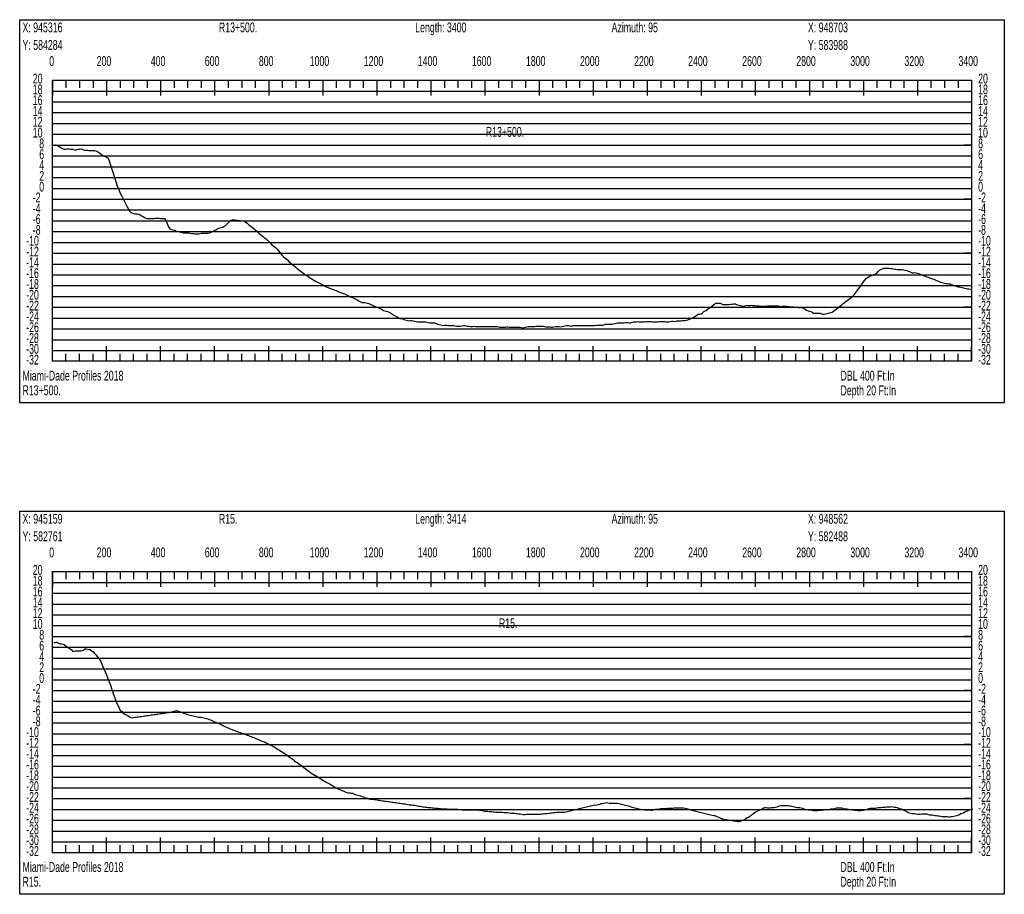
# Model space of a CAD drawing. Header units: feet. Extents: x 1 to 30, y -268 to -1.
# Tile 87 of 94: x 21 to 30, y -36 to -28. Entities that reach past the tile are written whole.
import ezdxf

# ---------------------------------------------------------------- set-up
doc = ezdxf.new("R2010")
doc.units = ezdxf.units.FT
doc.header["$MEASUREMENT"] = 0
doc.layers.add('LABELS', color=7, linetype='Continuous')
doc.layers.add('XSECTION', color=7, linetype='Continuous')

msp = doc.modelspace()

# ---------------------------------------------------------------- linework, layer by layer
at = {"layer": 'XSECTION', "color": 0, "linetype": 'Continuous'}
for points in [[(21.212, -28.27), (30.318, -28.27), (30.318, -31.815), (21.212, -31.815), (21.212, -28.27)], [(21.515, -28.83), (30.015, -28.83), (30.015, -31.43), (21.515, -31.43), (21.515, -28.83)], [(21.515, -28.83), (21.515, -28.971)], [(21.515, -28.83), (21.515, -28.971)], [(21.515, -28.83), (21.515, -28.9)], [(21.515, -28.83), (21.515, -28.9)], [(21.64, -28.83), (21.64, -28.9)], [(21.765, -28.83), (21.765, -28.9)], [(21.89, -28.83), (21.89, -28.9)], [(22.015, -28.83), (22.015, -28.971)], [(22.015, -28.83), (22.015, -28.9)], [(22.14, -28.83), (22.14, -28.9)], [(22.265, -28.83), (22.265, -28.9)], [(22.39, -28.83), (22.39, -28.9)], [(22.515, -28.83), (22.515, -28.971)], [(22.515, -28.83), (22.515, -28.9)], [(22.64, -28.83), (22.64, -28.9)], [(22.765, -28.83), (22.765, -28.9)], [(22.89, -28.83), (22.89, -28.9)], [(23.015, -28.83), (23.015, -28.971)], [(23.015, -28.83), (23.015, -28.9)], [(23.14, -28.83), (23.14, -28.9)], [(23.265, -28.83), (23.265, -28.9)], [(23.39, -28.83), (23.39, -28.9)], [(23.515, -28.83), (23.515, -28.971)], [(23.515, -28.83), (23.515, -28.9)], [(23.64, -28.83), (23.64, -28.9)], [(23.765, -28.83), (23.765, -28.9)], [(23.89, -28.83), (23.89, -28.9)], [(24.015, -28.83), (24.015, -28.971)], [(24.015, -28.83), (24.015, -28.9)], [(24.14, -28.83), (24.14, -28.9)], [(24.265, -28.83), (24.265, -28.9)], [(24.39, -28.83), (24.39, -28.9)], [(24.515, -28.83), (24.515, -28.971)], [(24.515, -28.83), (24.515, -28.9)], [(24.64, -28.83), (24.64, -28.9)], [(24.765, -28.83), (24.765, -28.9)], [(24.89, -28.83), (24.89, -28.9)], [(25.015, -28.83), (25.015, -28.971)], [(25.015, -28.83), (25.015, -28.9)], [(25.14, -28.83), (25.14, -28.9)], [(25.265, -28.83), (25.265, -28.9)], [(25.39, -28.83), (25.39, -28.9)], [(25.515, -28.83), (25.515, -28.971)], [(25.515, -28.83), (25.515, -28.9)], [(25.64, -28.83), (25.64, -28.9)], [(25.765, -28.83), (25.765, -28.9)], [(25.89, -28.83), (25.89, -28.9)], [(26.015, -28.83), (26.015, -28.971)], [(26.015, -28.83), (26.015, -28.9)], [(26.14, -28.83), (26.14, -28.9)], [(26.265, -28.83), (26.265, -28.9)], [(26.39, -28.83), (26.39, -28.9)], [(26.515, -28.83), (26.515, -28.971)], [(26.515, -28.83), (26.515, -28.9)], [(26.64, -28.83), (26.64, -28.9)], [(26.765, -28.83), (26.765, -28.9)], [(26.89, -28.83), (26.89, -28.9)], [(27.015, -28.83), (27.015, -28.971)], [(27.015, -28.83), (27.015, -28.9)], [(27.14, -28.83), (27.14, -28.9)], [(27.265, -28.83), (27.265, -28.9)], [(27.39, -28.83), (27.39, -28.9)], [(27.515, -28.83), (27.515, -28.971)], [(27.515, -28.83), (27.515, -28.9)], [(27.64, -28.83), (27.64, -28.9)], [(27.765, -28.83), (27.765, -28.9)], [(27.89, -28.83), (27.89, -28.9)], [(28.015, -28.83), (28.015, -28.971)], [(28.015, -28.83), (28.015, -28.9)], [(28.14, -28.83), (28.14, -28.9)], [(28.265, -28.83), (28.265, -28.9)], [(28.39, -28.83), (28.39, -28.9)], [(28.515, -28.83), (28.515, -28.971)], [(28.515, -28.83), (28.515, -28.9)], [(28.64, -28.83), (28.64, -28.9)], [(28.765, -28.83), (28.765, -28.9)], [(28.89, -28.83), (28.89, -28.9)], [(29.015, -28.83), (29.015, -28.971)], [(29.015, -28.83), (29.015, -28.9)], [(29.14, -28.83), (29.14, -28.9)], [(29.265, -28.83), (29.265, -28.9)], [(29.39, -28.83), (29.39, -28.9)], [(29.515, -28.83), (29.515, -28.971)], [(29.515, -28.83), (29.515, -28.9)], [(29.64, -28.83), (29.64, -28.9)], [(29.765, -28.83), (29.765, -28.9)], [(29.89, -28.83), (29.89, -28.9)], [(30.015, -28.83), (30.015, -28.971)], [(30.015, -28.83), (30.015, -28.9)], [(21.515, -29.43), (21.585, -29.43)], [(30.015, -29.43), (29.945, -29.43)], [(21.515, -29.93), (21.585, -29.93)], [(30.015, -29.93), (29.945, -29.93)], [(21.515, -30.43), (21.585, -30.43)], [(30.015, -30.43), (29.945, -30.43)], [(21.515, -30.93), (21.585, -30.93)], [(30.015, -30.93), (29.945, -30.93)], [(21.515, -31.43), (21.515, -31.289)], [(21.515, -31.43), (21.515, -31.289)], [(22.015, -31.43), (22.015, -31.289)], [(22.515, -31.43), (22.515, -31.289)], [(23.015, -31.43), (23.015, -31.289)], [(23.515, -31.43), (23.515, -31.289)], [(24.015, -31.43), (24.015, -31.289)], [(24.515, -31.43), (24.515, -31.289)], [(25.015, -31.43), (25.015, -31.289)], [(25.515, -31.43), (25.515, -31.289)], [(26.015, -31.43), (26.015, -31.289)], [(26.515, -31.43), (26.515, -31.289)], [(27.015, -31.43), (27.015, -31.289)], [(27.515, -31.43), (27.515, -31.289)], [(28.015, -31.43), (28.015, -31.289)], [(28.515, -31.43), (28.515, -31.289)], [(29.015, -31.43), (29.015, -31.289)], [(29.515, -31.43), (29.515, -31.289)], [(30.015, -31.43), (30.015, -31.289)], [(21.515, -31.43), (21.515, -31.36)], [(21.515, -31.43), (21.515, -31.36)], [(21.64, -31.43), (21.64, -31.36)], [(21.765, -31.43), (21.765, -31.36)], [(21.89, -31.43), (21.89, -31.36)], [(22.015, -31.43), (22.015, -31.36)], [(22.14, -31.43), (22.14, -31.36)], [(22.265, -31.43), (22.265, -31.36)], [(22.39, -31.43), (22.39, -31.36)], [(22.515, -31.43), (22.515, -31.36)], [(22.64, -31.43), (22.64, -31.36)], [(22.765, -31.43), (22.765, -31.36)], [(22.89, -31.43), (22.89, -31.36)], [(23.015, -31.43), (23.015, -31.36)], [(23.14, -31.43), (23.14, -31.36)], [(23.265, -31.43), (23.265, -31.36)], [(23.39, -31.43), (23.39, -31.36)], [(23.515, -31.43), (23.515, -31.36)], [(23.64, -31.43), (23.64, -31.36)], [(23.765, -31.43), (23.765, -31.36)], [(23.89, -31.43), (23.89, -31.36)], [(24.015, -31.43), (24.015, -31.36)], [(24.14, -31.43), (24.14, -31.36)], [(24.265, -31.43), (24.265, -31.36)], [(24.39, -31.43), (24.39, -31.36)], [(24.515, -31.43), (24.515, -31.36)], [(24.64, -31.43), (24.64, -31.36)], [(24.765, -31.43), (24.765, -31.36)], [(24.89, -31.43), (24.89, -31.36)], [(25.015, -31.43), (25.015, -31.36)], [(25.14, -31.43), (25.14, -31.36)], [(25.265, -31.43), (25.265, -31.36)], [(25.39, -31.43), (25.39, -31.36)], [(25.515, -31.43), (25.515, -31.36)], [(25.64, -31.43), (25.64, -31.36)], [(25.765, -31.43), (25.765, -31.36)], [(25.89, -31.43), (25.89, -31.36)], [(26.015, -31.43), (26.015, -31.36)], [(26.14, -31.43), (26.14, -31.36)], [(26.265, -31.43), (26.265, -31.36)], [(26.39, -31.43), (26.39, -31.36)], [(26.515, -31.43), (26.515, -31.36)], [(26.64, -31.43), (26.64, -31.36)], [(26.765, -31.43), (26.765, -31.36)], [(26.89, -31.43), (26.89, -31.36)], [(27.015, -31.43), (27.015, -31.36)], [(27.14, -31.43), (27.14, -31.36)], [(27.265, -31.43), (27.265, -31.36)], [(27.39, -31.43), (27.39, -31.36)], [(27.515, -31.43), (27.515, -31.36)], [(27.64, -31.43), (27.64, -31.36)], [(27.765, -31.43), (27.765, -31.36)], [(27.89, -31.43), (27.89, -31.36)], [(28.015, -31.43), (28.015, -31.36)], [(28.14, -31.43), (28.14, -31.36)], [(28.265, -31.43), (28.265, -31.36)], [(28.39, -31.43), (28.39, -31.36)], [(28.515, -31.43), (28.515, -31.36)], [(28.64, -31.43), (28.64, -31.36)], [(28.765, -31.43), (28.765, -31.36)], [(28.89, -31.43), (28.89, -31.36)], [(29.015, -31.43), (29.015, -31.36)], [(29.14, -31.43), (29.14, -31.36)], [(29.265, -31.43), (29.265, -31.36)], [(29.39, -31.43), (29.39, -31.36)], [(29.515, -31.43), (29.515, -31.36)], [(29.64, -31.43), (29.64, -31.36)], [(29.765, -31.43), (29.765, -31.36)], [(29.89, -31.43), (29.89, -31.36)], [(30.015, -31.43), (30.015, -31.36)], [(21.212, -32.815), (30.318, -32.815), (30.318, -36.36), (21.212, -36.36), (21.212, -32.815)], [(21.515, -33.375), (30.015, -33.375), (30.015, -35.975), (21.515, -35.975), (21.515, -33.375)], [(21.515, -33.375), (21.515, -33.516)], [(21.515, -33.375), (21.515, -33.516)], [(21.515, -33.375), (21.515, -33.445)], [(21.515, -33.375), (21.515, -33.445)], [(21.64, -33.375), (21.64, -33.445)], [(21.765, -33.375), (21.765, -33.445)], [(21.89, -33.375), (21.89, -33.445)], [(22.015, -33.375), (22.015, -33.516)], [(22.015, -33.375), (22.015, -33.445)], [(22.14, -33.375), (22.14, -33.445)], [(22.265, -33.375), (22.265, -33.445)], [(22.39, -33.375), (22.39, -33.445)], [(22.515, -33.375), (22.515, -33.516)], [(22.515, -33.375), (22.515, -33.445)], [(22.64, -33.375), (22.64, -33.445)], [(22.765, -33.375), (22.765, -33.445)], [(22.89, -33.375), (22.89, -33.445)], [(23.015, -33.375), (23.015, -33.516)], [(23.015, -33.375), (23.015, -33.445)], [(23.14, -33.375), (23.14, -33.445)], [(23.265, -33.375), (23.265, -33.445)], [(23.39, -33.375), (23.39, -33.445)], [(23.515, -33.375), (23.515, -33.516)], [(23.515, -33.375), (23.515, -33.445)], [(23.64, -33.375), (23.64, -33.445)], [(23.765, -33.375), (23.765, -33.445)], [(23.89, -33.375), (23.89, -33.445)], [(24.015, -33.375), (24.015, -33.516)], [(24.015, -33.375), (24.015, -33.445)], [(24.14, -33.375), (24.14, -33.445)], [(24.265, -33.375), (24.265, -33.445)], [(24.39, -33.375), (24.39, -33.445)], [(24.515, -33.375), (24.515, -33.516)], [(24.515, -33.375), (24.515, -33.445)], [(24.64, -33.375), (24.64, -33.445)], [(24.765, -33.375), (24.765, -33.445)], [(24.89, -33.375), (24.89, -33.445)], [(25.015, -33.375), (25.015, -33.516)], [(25.015, -33.375), (25.015, -33.445)], [(25.14, -33.375), (25.14, -33.445)], [(25.265, -33.375), (25.265, -33.445)], [(25.39, -33.375), (25.39, -33.445)], [(25.515, -33.375), (25.515, -33.516)], [(25.515, -33.375), (25.515, -33.445)], [(25.64, -33.375), (25.64, -33.445)], [(25.765, -33.375), (25.765, -33.445)], [(25.89, -33.375), (25.89, -33.445)], [(26.015, -33.375), (26.015, -33.516)], [(26.015, -33.375), (26.015, -33.445)], [(26.14, -33.375), (26.14, -33.445)], [(26.265, -33.375), (26.265, -33.445)], [(26.39, -33.375), (26.39, -33.445)], [(26.515, -33.375), (26.515, -33.516)], [(26.515, -33.375), (26.515, -33.445)], [(26.64, -33.375), (26.64, -33.445)], [(26.765, -33.375), (26.765, -33.445)], [(26.89, -33.375), (26.89, -33.445)], [(27.015, -33.375), (27.015, -33.516)], [(27.015, -33.375), (27.015, -33.445)], [(27.14, -33.375), (27.14, -33.445)], [(27.265, -33.375), (27.265, -33.445)], [(27.39, -33.375), (27.39, -33.445)], [(27.515, -33.375), (27.515, -33.516)], [(27.515, -33.375), (27.515, -33.445)], [(27.64, -33.375), (27.64, -33.445)], [(27.765, -33.375), (27.765, -33.445)], [(27.89, -33.375), (27.89, -33.445)], [(28.015, -33.375), (28.015, -33.516)], [(28.015, -33.375), (28.015, -33.445)], [(28.14, -33.375), (28.14, -33.445)], [(28.265, -33.375), (28.265, -33.445)], [(28.39, -33.375), (28.39, -33.445)], [(28.515, -33.375), (28.515, -33.516)], [(28.515, -33.375), (28.515, -33.445)], [(28.64, -33.375), (28.64, -33.445)], [(28.765, -33.375), (28.765, -33.445)], [(28.89, -33.375), (28.89, -33.445)], [(29.015, -33.375), (29.015, -33.516)], [(29.015, -33.375), (29.015, -33.445)], [(29.14, -33.375), (29.14, -33.445)], [(29.265, -33.375), (29.265, -33.445)], [(29.39, -33.375), (29.39, -33.445)], [(29.515, -33.375), (29.515, -33.516)], [(29.515, -33.375), (29.515, -33.445)], [(29.64, -33.375), (29.64, -33.445)], [(29.765, -33.375), (29.765, -33.445)], [(29.89, -33.375), (29.89, -33.445)], [(30.015, -33.375), (30.015, -33.516)], [(30.015, -33.375), (30.015, -33.445)], [(21.515, -33.975), (21.585, -33.975)], [(30.015, -33.975), (29.945, -33.975)], [(21.515, -34.475), (21.585, -34.475)], [(30.015, -34.475), (29.945, -34.475)], [(21.515, -34.975), (21.585, -34.975)], [(30.015, -34.975), (29.945, -34.975)], [(21.515, -35.475), (21.585, -35.475)], [(30.015, -35.475), (29.945, -35.475)], [(21.515, -35.975), (21.515, -35.834)], [(21.515, -35.975), (21.515, -35.834)], [(22.015, -35.975), (22.015, -35.834)], [(22.515, -35.975), (22.515, -35.834)], [(23.015, -35.975), (23.015, -35.834)], [(23.515, -35.975), (23.515, -35.834)], [(24.015, -35.975), (24.015, -35.834)], [(24.515, -35.975), (24.515, -35.834)], [(25.015, -35.975), (25.015, -35.834)], [(25.515, -35.975), (25.515, -35.834)], [(26.015, -35.975), (26.015, -35.834)], [(26.515, -35.975), (26.515, -35.834)], [(27.015, -35.975), (27.015, -35.834)], [(27.515, -35.975), (27.515, -35.834)], [(28.015, -35.975), (28.015, -35.834)], [(28.515, -35.975), (28.515, -35.834)], [(29.015, -35.975), (29.015, -35.834)], [(29.515, -35.975), (29.515, -35.834)], [(30.015, -35.975), (30.015, -35.834)], [(21.515, -35.975), (21.515, -35.905)], [(21.515, -35.975), (21.515, -35.905)], [(21.64, -35.975), (21.64, -35.905)], [(21.765, -35.975), (21.765, -35.905)], [(21.89, -35.975), (21.89, -35.905)], [(22.015, -35.975), (22.015, -35.905)], [(22.14, -35.975), (22.14, -35.905)], [(22.265, -35.975), (22.265, -35.905)], [(22.39, -35.975), (22.39, -35.905)], [(22.515, -35.975), (22.515, -35.905)], [(22.64, -35.975), (22.64, -35.905)], [(22.765, -35.975), (22.765, -35.905)], [(22.89, -35.975), (22.89, -35.905)], [(23.015, -35.975), (23.015, -35.905)], [(23.14, -35.975), (23.14, -35.905)], [(23.265, -35.975), (23.265, -35.905)], [(23.39, -35.975), (23.39, -35.905)], [(23.515, -35.975), (23.515, -35.905)], [(23.64, -35.975), (23.64, -35.905)], [(23.765, -35.975), (23.765, -35.905)], [(23.89, -35.975), (23.89, -35.905)], [(24.015, -35.975), (24.015, -35.905)], [(24.14, -35.975), (24.14, -35.905)], [(24.265, -35.975), (24.265, -35.905)], [(24.39, -35.975), (24.39, -35.905)], [(24.515, -35.975), (24.515, -35.905)], [(24.64, -35.975), (24.64, -35.905)], [(24.765, -35.975), (24.765, -35.905)], [(24.89, -35.975), (24.89, -35.905)], [(25.015, -35.975), (25.015, -35.905)], [(25.14, -35.975), (25.14, -35.905)], [(25.265, -35.975), (25.265, -35.905)], [(25.39, -35.975), (25.39, -35.905)], [(25.515, -35.975), (25.515, -35.905)], [(25.64, -35.975), (25.64, -35.905)], [(25.765, -35.975), (25.765, -35.905)], [(25.89, -35.975), (25.89, -35.905)], [(26.015, -35.975), (26.015, -35.905)], [(26.14, -35.975), (26.14, -35.905)], [(26.265, -35.975), (26.265, -35.905)], [(26.39, -35.975), (26.39, -35.905)], [(26.515, -35.975), (26.515, -35.905)], [(26.64, -35.975), (26.64, -35.905)], [(26.765, -35.975), (26.765, -35.905)], [(26.89, -35.975), (26.89, -35.905)], [(27.015, -35.975), (27.015, -35.905)], [(27.14, -35.975), (27.14, -35.905)], [(27.265, -35.975), (27.265, -35.905)], [(27.39, -35.975), (27.39, -35.905)], [(27.515, -35.975), (27.515, -35.905)], [(27.64, -35.975), (27.64, -35.905)], [(27.765, -35.975), (27.765, -35.905)], [(27.89, -35.975), (27.89, -35.905)], [(28.015, -35.975), (28.015, -35.905)], [(28.14, -35.975), (28.14, -35.905)], [(28.265, -35.975), (28.265, -35.905)], [(28.39, -35.975), (28.39, -35.905)], [(28.515, -35.975), (28.515, -35.905)], [(28.64, -35.975), (28.64, -35.905)], [(28.765, -35.975), (28.765, -35.905)], [(28.89, -35.975), (28.89, -35.905)], [(29.015, -35.975), (29.015, -35.905)], [(29.14, -35.975), (29.14, -35.905)], [(29.265, -35.975), (29.265, -35.905)], [(29.39, -35.975), (29.39, -35.905)], [(29.515, -35.975), (29.515, -35.905)], [(29.64, -35.975), (29.64, -35.905)], [(29.765, -35.975), (29.765, -35.905)], [(29.89, -35.975), (29.89, -35.905)], [(30.015, -35.975), (30.015, -35.905)]]:
    msp.add_lwpolyline(points, dxfattribs=at)
at = {"layer": 'XSECTION', "color": 0}
for points in [[(21.515, -28.93), (30.015, -28.93)], [(21.515, -29.03), (30.015, -29.03)], [(21.515, -29.13), (30.015, -29.13)], [(21.515, -29.23), (30.015, -29.23)], [(21.515, -29.33), (30.015, -29.33)], [(21.515, -29.43), (30.015, -29.43)], [(21.515, -29.53), (30.015, -29.53)], [(21.515, -29.63), (30.015, -29.63)], [(21.515, -29.73), (30.015, -29.73)], [(21.515, -29.83), (30.015, -29.83)], [(21.515, -29.93), (30.015, -29.93)], [(21.515, -30.03), (30.015, -30.03)], [(21.515, -30.13), (30.015, -30.13)], [(21.515, -30.23), (30.015, -30.23)], [(21.515, -30.33), (30.015, -30.33)], [(21.515, -30.43), (30.015, -30.43)], [(21.515, -30.53), (30.015, -30.53)], [(21.515, -30.63), (30.015, -30.63)], [(21.515, -30.73), (30.015, -30.73)], [(21.515, -30.83), (30.015, -30.83)], [(21.515, -30.93), (30.015, -30.93)], [(21.515, -31.03), (30.015, -31.03)], [(21.515, -31.13), (30.015, -31.13)], [(21.515, -31.23), (30.015, -31.23)], [(21.515, -31.33), (30.015, -31.33)], [(21.515, -33.475), (30.015, -33.475)], [(21.515, -33.575), (30.015, -33.575)], [(21.515, -33.675), (30.015, -33.675)], [(21.515, -33.775), (30.015, -33.775)], [(21.515, -33.875), (30.015, -33.875)], [(21.515, -33.975), (30.015, -33.975)], [(21.515, -34.075), (30.015, -34.075)], [(21.515, -34.175), (30.015, -34.175)], [(21.515, -34.275), (30.015, -34.275)], [(21.515, -34.375), (30.015, -34.375)], [(21.515, -34.475), (30.015, -34.475)], [(21.515, -34.575), (30.015, -34.575)], [(21.515, -34.675), (30.015, -34.675)], [(21.515, -34.775), (30.015, -34.775)], [(21.515, -34.875), (30.015, -34.875)], [(21.515, -34.975), (30.015, -34.975)], [(21.515, -35.075), (30.015, -35.075)], [(21.515, -35.175), (30.015, -35.175)], [(21.515, -35.275), (30.015, -35.275)], [(21.515, -35.375), (30.015, -35.375)], [(21.515, -35.475), (30.015, -35.475)], [(21.515, -35.575), (30.015, -35.575)], [(21.515, -35.675), (30.015, -35.675)], [(21.515, -35.775), (30.015, -35.775)], [(21.515, -35.875), (30.015, -35.875)]]:
    msp.add_lwpolyline(points, dxfattribs=at)
at = {"layer": 'XSECTION', "color": 5, "linetype": 'Continuous'}
for points in [[(21.54, -29.425), (21.5525, -29.4315), (21.565, -29.438), (21.5775, -29.4445), (21.59, -29.451), (21.6025, -29.4575), (21.615, -29.464), (21.6275, -29.468), (21.64, -29.4665), (21.6525, -29.465), (21.665, -29.466), (21.6775, -29.467), (21.69, -29.468), (21.7025, -29.469), (21.715, -29.4725), (21.7275, -29.4755), (21.74, -29.472), (21.7525, -29.469), (21.765, -29.467), (21.7775, -29.4655), (21.79, -29.4685), (21.8025, -29.4735), (21.815, -29.476), (21.8275, -29.477), (21.84, -29.4775), (21.8525, -29.4785), (21.865, -29.479), (21.8775, -29.48), (21.89, -29.4805), (21.9025, -29.4815), (21.915, -29.4835), (21.9275, -29.488), (21.94, -29.496), (21.9525, -29.5055), (21.965, -29.5145), (21.9775, -29.5235), (21.99, -29.529), (22.0025, -29.535), (22.015, -29.541), (22.0275, -29.547), (22.04, -29.576), (22.0525, -29.6145), (22.065, -29.653), (22.0775, -29.691), (22.09, -29.7295), (22.1025, -29.7675), (22.115, -29.806), (22.1275, -29.8445), (22.14, -29.8735), (22.1525, -29.8975), (22.165, -29.9215), (22.1775, -29.9455), (22.19, -29.9695), (22.2025, -29.9935), (22.215, -30.0175), (22.2275, -30.0415), (22.24, -30.0535), (22.2525, -30.058), (22.265, -30.062), (22.2775, -30.0665), (22.29, -30.067), (22.3025, -30.0655), (22.315, -30.068), (22.3275, -30.0755), (22.34, -30.0835), (22.3525, -30.091), (22.365, -30.099), (22.3775, -30.107), (22.39, -30.1075), (22.4025, -30.1075), (22.415, -30.1075), (22.4275, -30.108), (22.44, -30.108), (22.4525, -30.1075), (22.465, -30.107), (22.4775, -30.1065), (22.49, -30.1065), (22.5025, -30.107), (22.515, -30.1075), (22.5275, -30.1085), (22.54, -30.109), (22.5525, -30.1095), (22.565, -30.124), (22.5775, -30.165), (22.59, -30.1915), (22.6025, -30.207), (22.615, -30.2105), (22.6275, -30.214), (22.64, -30.2175), (22.6525, -30.2215), (22.665, -30.225), (22.6775, -30.2285), (22.69, -30.2325), (22.7025, -30.236), (22.715, -30.2395), (22.7275, -30.24), (22.74, -30.24), (22.7525, -30.24), (22.765, -30.24), (22.7775, -30.242), (22.79, -30.2445), (22.8025, -30.2465), (22.815, -30.249), (22.8275, -30.25), (22.84, -30.25), (22.8525, -30.25), (22.865, -30.25), (22.8775, -30.247), (22.89, -30.245), (22.9025, -30.245), (22.915, -30.245), (22.9275, -30.245), (22.94, -30.245), (22.9525, -30.245), (22.965, -30.243), (22.9775, -30.2395), (22.99, -30.2325), (23.0025, -30.226), (23.015, -30.2195), (23.0275, -30.2125), (23.04, -30.206), (23.0525, -30.1995), (23.065, -30.194), (23.0775, -30.191), (23.09, -30.1885), (23.1025, -30.181), (23.115, -30.1725), (23.1275, -30.161), (23.14, -30.1485), (23.1525, -30.1365), (23.165, -30.125), (23.1775, -30.1215), (23.19, -30.121), (23.2025, -30.1225), (23.215, -30.124), (23.2275, -30.1255), (23.24, -30.127), (23.2525, -30.1285), (23.265, -30.1295), (23.2775, -30.132), (23.29, -30.1365), (23.3025, -30.144), (23.315, -30.1535), (23.3275, -30.163), (23.34, -30.1725), (23.3525, -30.1815), (23.365, -30.1915), (23.3775, -30.2025), (23.39, -30.2135), (23.4025, -30.2245), (23.415, -30.2355), (23.4275, -30.2465), (23.44, -30.257), (23.4525, -30.266), (23.465, -30.2755), (23.4775, -30.2865), (23.49, -30.298), (23.5025, -30.309), (23.515, -30.322), (23.5275, -30.3355), (23.54, -30.349), (23.5525, -30.3595), (23.565, -30.368), (23.5775, -30.3785), (23.59, -30.391), (23.6025, -30.405), (23.615, -30.4215), (23.6275, -30.4365), (23.64, -30.45), (23.6525, -30.462), (23.665, -30.4735), (23.6775, -30.4815), (23.69, -30.4915), (23.7025, -30.5055), (23.715, -30.5195), (23.7275, -30.5325), (23.74, -30.543), (23.7525, -30.5505), (23.765, -30.5605), (23.7775, -30.5705), (23.79, -30.58), (23.8025, -30.59), (23.815, -30.5995), (23.8275, -30.6085), (23.84, -30.6165), (23.8525, -30.627), (23.865, -30.635), (23.8775, -30.642), (23.89, -30.653), (23.9025, -30.661), (23.915, -30.6685), (23.9275, -30.676), (23.94, -30.6835), (23.9525, -30.6905), (23.965, -30.698), (23.9775, -30.7055), (23.99, -30.7095), (24.0025, -30.7155), (24.015, -30.7235), (24.0275, -30.7305), (24.04, -30.7375), (24.0525, -30.7435), (24.065, -30.748), (24.0775, -30.753), (24.09, -30.7575), (24.1025, -30.7625), (24.115, -30.7665), (24.1275, -30.7705), (24.14, -30.7755), (24.1525, -30.781), (24.165, -30.7865), (24.1775, -30.792), (24.19, -30.7975), (24.2025, -30.8015), (24.215, -30.805), (24.2275, -30.811), (24.24, -30.8175), (24.2525, -30.8235), (24.265, -30.8295), (24.2775, -30.8355), (24.29, -30.841), (24.3025, -30.845), (24.315, -30.852), (24.3275, -30.859), (24.34, -30.8655), (24.3525, -30.873), (24.365, -30.88), (24.3775, -30.8845), (24.39, -30.8845), (24.4025, -30.8845), (24.415, -30.8875), (24.4275, -30.891), (24.44, -30.8945), (24.4525, -30.902), (24.465, -30.9065), (24.4775, -30.911), (24.49, -30.9185), (24.5025, -30.9235), (24.515, -30.9285), (24.5275, -30.9335), (24.54, -30.9385), (24.5525, -30.9455), (24.565, -30.952), (24.5775, -30.9585), (24.59, -30.963), (24.6025, -30.9665), (24.615, -30.9705), (24.6275, -30.9745), (24.64, -30.982), (24.6525, -30.9905), (24.665, -31), (24.6775, -31.0065), (24.69, -31.013), (24.7025, -31.0195), (24.715, -31.0265), (24.7275, -31.033), (24.74, -31.034), (24.7525, -31.0375), (24.765, -31.0445), (24.7775, -31.0465), (24.79, -31.049), (24.8025, -31.0515), (24.815, -31.054), (24.8275, -31.051), (24.84, -31.052), (24.8525, -31.0555), (24.865, -31.059), (24.8775, -31.062), (24.89, -31.0645), (24.9025, -31.0645), (24.915, -31.0645), (24.9275, -31.0645), (24.94, -31.0645), (24.9525, -31.0645), (24.965, -31.0645), (24.9775, -31.0665), (24.99, -31.0695), (25.0025, -31.073), (25.015, -31.0745), (25.0275, -31.0745), (25.04, -31.075), (25.0525, -31.075), (25.065, -31.0795), (25.0775, -31.0855), (25.09, -31.089), (25.1025, -31.0925), (25.115, -31.0965), (25.1275, -31.0985), (25.14, -31.095), (25.1525, -31.0945), (25.165, -31.096), (25.1775, -31.0995), (25.19, -31.0995), (25.2025, -31.0995), (25.215, -31.0995), (25.2275, -31.0995), (25.24, -31.103), (25.2525, -31.1045), (25.265, -31.1045), (25.2775, -31.1045), (25.29, -31.1045), (25.3025, -31.102), (25.315, -31.099), (25.3275, -31.099), (25.34, -31.1015), (25.3525, -31.104), (25.365, -31.105), (25.3775, -31.1065), (25.39, -31.1075), (25.4025, -31.1075), (25.415, -31.104), (25.4275, -31.1065), (25.44, -31.1085), (25.4525, -31.1085), (25.465, -31.1085), (25.4775, -31.1085), (25.49, -31.1085), (25.5025, -31.1085), (25.515, -31.1085), (25.5275, -31.1085), (25.54, -31.1085), (25.5525, -31.109), (25.565, -31.109), (25.5775, -31.109), (25.59, -31.109), (25.6025, -31.109), (25.615, -31.109), (25.6275, -31.109), (25.64, -31.1095), (25.6525, -31.1135), (25.665, -31.1145), (25.6775, -31.1145), (25.69, -31.1145), (25.7025, -31.1145), (25.715, -31.112), (25.7275, -31.1115), (25.74, -31.115), (25.7525, -31.115), (25.765, -31.115), (25.7775, -31.115), (25.79, -31.115), (25.8025, -31.1145), (25.815, -31.1145), (25.8275, -31.1145), (25.84, -31.115), (25.8525, -31.1185), (25.865, -31.1195), (25.8775, -31.118), (25.89, -31.114), (25.9025, -31.11), (25.915, -31.109), (25.9275, -31.109), (25.94, -31.109), (25.9525, -31.109), (25.965, -31.109), (25.9775, -31.108), (25.99, -31.104), (26.0025, -31.104), (26.015, -31.104), (26.0275, -31.104), (26.04, -31.104), (26.0525, -31.104), (26.065, -31.1065), (26.0775, -31.1095), (26.09, -31.1105), (26.1025, -31.111), (26.115, -31.112), (26.1275, -31.113), (26.14, -31.113), (26.1525, -31.1095), (26.165, -31.109), (26.1775, -31.109), (26.19, -31.109), (26.2025, -31.109), (26.215, -31.1095), (26.2275, -31.108), (26.24, -31.104), (26.2525, -31.1005), (26.265, -31.0995), (26.2775, -31.1), (26.29, -31.1), (26.3025, -31.1015), (26.315, -31.104), (26.3275, -31.1), (26.34, -31.0995), (26.3525, -31.0995), (26.365, -31.0995), (26.3775, -31.0995), (26.39, -31.1), (26.4025, -31.1), (26.415, -31.1), (26.4275, -31.1), (26.44, -31.1), (26.4525, -31.1), (26.465, -31.0995), (26.4775, -31.0995), (26.49, -31.0995), (26.5025, -31.0995), (26.515, -31.0995), (26.5275, -31.0985), (26.54, -31.095), (26.5525, -31.0945), (26.565, -31.0945), (26.5775, -31.0945), (26.59, -31.0945), (26.6025, -31.095), (26.615, -31.0925), (26.6275, -31.085), (26.64, -31.085), (26.6525, -31.085), (26.665, -31.085), (26.6775, -31.085), (26.69, -31.085), (26.7025, -31.084), (26.715, -31.08), (26.7275, -31.0765), (26.74, -31.0755), (26.7525, -31.0755), (26.765, -31.0755), (26.7775, -31.0755), (26.79, -31.0755), (26.8025, -31.075), (26.815, -31.0715), (26.8275, -31.0705), (26.84, -31.0715), (26.8525, -31.075), (26.865, -31.0725), (26.8775, -31.069), (26.89, -31.066), (26.9025, -31.066), (26.915, -31.0635), (26.9275, -31.062), (26.94, -31.0655), (26.9525, -31.0655), (26.965, -31.065), (26.9775, -31.064), (26.99, -31.0635), (27.0025, -31.0625), (27.015, -31.062), (27.0275, -31.0615), (27.04, -31.062), (27.0525, -31.063), (27.065, -31.0635), (27.0775, -31.0645), (27.09, -31.065), (27.1025, -31.066), (27.115, -31.0645), (27.1275, -31.0615), (27.14, -31.0615), (27.1525, -31.0615), (27.165, -31.061), (27.1775, -31.061), (27.19, -31.0645), (27.2025, -31.066), (27.215, -31.065), (27.2275, -31.0615), (27.24, -31.0575), (27.2525, -31.058), (27.265, -31.0615), (27.2775, -31.058), (27.29, -31.0565), (27.3025, -31.0565), (27.315, -31.055), (27.3275, -31.054), (27.34, -31.0525), (27.3525, -31.0515), (27.365, -31.0515), (27.3775, -31.0485), (27.39, -31.045), (27.4025, -31.0415), (27.415, -31.0375), (27.4275, -31.0315), (27.44, -31.024), (27.4525, -31.017), (27.465, -31.009), (27.4775, -31), (27.49, -30.993), (27.5025, -30.9925), (27.515, -30.9895), (27.5275, -30.9815), (27.54, -30.9705), (27.5525, -30.9645), (27.565, -30.9585), (27.5775, -30.945), (27.59, -30.936), (27.6025, -30.928), (27.615, -30.9165), (27.6275, -30.906), (27.64, -30.897), (27.6525, -30.891), (27.665, -30.891), (27.6775, -30.891), (27.69, -30.892), (27.7025, -30.8995), (27.715, -30.904), (27.7275, -30.9055), (27.74, -30.9055), (27.7525, -30.9055), (27.765, -30.9055), (27.7775, -30.905), (27.79, -30.901), (27.8025, -30.901), (27.815, -30.8985), (27.8275, -30.898), (27.84, -30.905), (27.8525, -30.909), (27.865, -30.912), (27.8775, -30.915), (27.89, -30.918), (27.9025, -30.92), (27.915, -30.9175), (27.9275, -30.9145), (27.94, -30.9115), (27.9525, -30.9145), (27.965, -30.915), (27.9775, -30.9115), (27.99, -30.9125), (28.0025, -30.9135), (28.015, -30.9145), (28.0275, -30.9155), (28.04, -30.9165), (28.0525, -30.9175), (28.065, -30.9185), (28.0775, -30.9195), (28.09, -30.9205), (28.1025, -30.921), (28.115, -30.919), (28.1275, -30.916), (28.14, -30.9155), (28.1525, -30.9155), (28.165, -30.9155), (28.1775, -30.9155), (28.19, -30.9155), (28.2025, -30.916), (28.215, -30.917), (28.2275, -30.918), (28.24, -30.9195), (28.2525, -30.9245), (28.265, -30.9195), (28.2775, -30.918), (28.29, -30.9195), (28.3025, -30.921), (28.315, -30.9225), (28.3275, -30.9235), (28.34, -30.9245), (28.3525, -30.9255), (28.365, -30.927), (28.3775, -30.928), (28.39, -30.929), (28.4025, -30.93), (28.415, -30.9315), (28.4275, -30.9325), (28.44, -30.9335), (28.4525, -30.9345), (28.465, -30.9385), (28.4775, -30.948), (28.49, -30.958), (28.5025, -30.963), (28.515, -30.9665), (28.5275, -30.97), (28.54, -30.9765), (28.5525, -30.9835), (28.565, -30.985), (28.5775, -30.985), (28.59, -30.985), (28.6025, -30.985), (28.615, -30.986), (28.6275, -30.9905), (28.64, -30.995), (28.6525, -30.9935), (28.665, -30.9915), (28.6775, -30.989), (28.69, -30.9855), (28.7025, -30.982), (28.715, -30.9785), (28.7275, -30.974), (28.74, -30.9645), (28.7525, -30.955), (28.765, -30.945), (28.7775, -30.9355), (28.79, -30.926), (28.8025, -30.916), (28.815, -30.9065), (28.8275, -30.8965), (28.84, -30.887), (28.8525, -30.8775), (28.865, -30.8675), (28.8775, -30.858), (28.89, -30.848), (28.9025, -30.8385), (28.915, -30.829), (28.9275, -30.819), (28.94, -30.8015), (28.9525, -30.784), (28.965, -30.7665), (28.9775, -30.7485), (28.99, -30.731), (29.0025, -30.7135), (29.015, -30.6955), (29.0275, -30.68), (29.04, -30.665), (29.0525, -30.6555), (29.065, -30.647), (29.0775, -30.6395), (29.09, -30.635), (29.1025, -30.6305), (29.115, -30.6255), (29.1275, -30.6205), (29.14, -30.614), (29.1525, -30.6005), (29.165, -30.5865), (29.1775, -30.58), (29.19, -30.5735), (29.2025, -30.5675), (29.215, -30.5675), (29.2275, -30.5675), (29.24, -30.568), (29.2525, -30.5685), (29.265, -30.57), (29.2775, -30.5725), (29.29, -30.575), (29.3025, -30.577), (29.315, -30.579), (29.3275, -30.58), (29.34, -30.5805), (29.3525, -30.581), (29.365, -30.5815), (29.3775, -30.5815), (29.39, -30.5825), (29.4025, -30.587), (29.415, -30.591), (29.4275, -30.5955), (29.44, -30.6), (29.4525, -30.6055), (29.465, -30.611), (29.4775, -30.61), (29.49, -30.6075), (29.5025, -30.612), (29.515, -30.615), (29.5275, -30.6185), (29.54, -30.6245), (29.5525, -30.63), (29.565, -30.635), (29.5775, -30.6395), (29.59, -30.6435), (29.6025, -30.648), (29.615, -30.6525), (29.6275, -30.657), (29.64, -30.661), (29.6525, -30.6655), (29.665, -30.6705), (29.6775, -30.676), (29.69, -30.6815), (29.7025, -30.687), (29.715, -30.6925), (29.7275, -30.6965), (29.74, -30.7015), (29.7525, -30.704), (29.765, -30.7065), (29.7775, -30.709), (29.79, -30.7115), (29.8025, -30.713), (29.815, -30.714), (29.8275, -30.718), (29.84, -30.723), (29.8525, -30.728), (29.865, -30.733), (29.8775, -30.7365), (29.89, -30.7395), (29.9025, -30.742), (29.915, -30.7445), (29.9275, -30.7475), (29.94, -30.75), (29.9525, -30.7525), (29.965, -30.7555), (29.9775, -30.758), (29.99, -30.7605), (30.0025, -30.763), (30.015, -30.766)], [(21.528, -34.031), (21.54, -34.03), (21.5525, -34.029), (21.565, -34.033), (21.5775, -34.0395), (21.59, -34.0435), (21.6025, -34.0445), (21.615, -34.0455), (21.6275, -34.053), (21.64, -34.0625), (21.6525, -34.072), (21.665, -34.081), (21.6775, -34.0905), (21.69, -34.1), (21.7025, -34.113), (21.715, -34.1125), (21.7275, -34.109), (21.74, -34.108), (21.7525, -34.1075), (21.765, -34.107), (21.7775, -34.1065), (21.79, -34.1055), (21.8025, -34.1005), (21.815, -34.089), (21.8275, -34.0885), (21.84, -34.092), (21.8525, -34.096), (21.865, -34.097), (21.8775, -34.104), (21.89, -34.118), (21.9025, -34.132), (21.915, -34.146), (21.9275, -34.16), (21.94, -34.1745), (21.9525, -34.1895), (21.965, -34.2165), (21.9775, -34.2455), (21.99, -34.274), (22.0025, -34.302), (22.015, -34.331), (22.0275, -34.363), (22.04, -34.395), (22.0525, -34.427), (22.065, -34.465), (22.0775, -34.5035), (22.09, -34.538), (22.1025, -34.569), (22.115, -34.6), (22.1275, -34.6305), (22.14, -34.659), (22.1525, -34.6665), (22.165, -34.6825), (22.1775, -34.6895), (22.19, -34.6965), (22.2025, -34.7035), (22.215, -34.7105), (22.2275, -34.7175), (22.24, -34.7245), (22.2525, -34.7265), (22.265, -34.7245), (22.2775, -34.7225), (22.29, -34.721), (22.3025, -34.719), (22.315, -34.7175), (22.3275, -34.7155), (22.34, -34.714), (22.3525, -34.712), (22.365, -34.71), (22.3775, -34.7085), (22.39, -34.7065), (22.4025, -34.705), (22.415, -34.703), (22.4275, -34.701), (22.44, -34.6995), (22.4525, -34.6975), (22.465, -34.696), (22.4775, -34.694), (22.49, -34.6925), (22.5025, -34.6905), (22.515, -34.6885), (22.5275, -34.687), (22.54, -34.685), (22.5525, -34.6835), (22.565, -34.6815), (22.5775, -34.6795), (22.59, -34.678), (22.6025, -34.676), (22.615, -34.6735), (22.6275, -34.67), (22.64, -34.667), (22.6525, -34.6635), (22.665, -34.6605), (22.6775, -34.6645), (22.69, -34.668), (22.7025, -34.672), (22.715, -34.6775), (22.7275, -34.684), (22.74, -34.687), (22.7525, -34.692), (22.765, -34.698), (22.7775, -34.701), (22.79, -34.704), (22.8025, -34.707), (22.815, -34.71), (22.8275, -34.713), (22.84, -34.716), (22.8525, -34.719), (22.865, -34.72), (22.8775, -34.72), (22.89, -34.7225), (22.9025, -34.725), (22.915, -34.728), (22.9275, -34.7305), (22.94, -34.7335), (22.9525, -34.737), (22.965, -34.7425), (22.9775, -34.7475), (22.99, -34.753), (23.0025, -34.7585), (23.015, -34.7635), (23.0275, -34.769), (23.04, -34.774), (23.0525, -34.7805), (23.065, -34.7865), (23.0775, -34.793), (23.09, -34.7995), (23.1025, -34.8055), (23.115, -34.8115), (23.1275, -34.8165), (23.14, -34.8215), (23.1525, -34.8265), (23.165, -34.832), (23.1775, -34.837), (23.19, -34.842), (23.2025, -34.846), (23.215, -34.8505), (23.2275, -34.855), (23.24, -34.8595), (23.2525, -34.864), (23.265, -34.8685), (23.2775, -34.873), (23.29, -34.878), (23.3025, -34.883), (23.315, -34.8875), (23.3275, -34.8925), (23.34, -34.897), (23.3525, -34.9015), (23.365, -34.9065), (23.3775, -34.911), (23.39, -34.9155), (23.4025, -34.9205), (23.415, -34.925), (23.4275, -34.93), (23.44, -34.938), (23.4525, -34.945), (23.465, -34.948), (23.4775, -34.951), (23.49, -34.959), (23.5025, -34.9665), (23.515, -34.9715), (23.5275, -34.9775), (23.54, -34.984), (23.5525, -34.9905), (23.565, -34.997), (23.5775, -35.004), (23.59, -35.012), (23.6025, -35.02), (23.615, -35.0275), (23.6275, -35.0355), (23.64, -35.043), (23.6525, -35.051), (23.665, -35.059), (23.6775, -35.067), (23.69, -35.0755), (23.7025, -35.086), (23.715, -35.0965), (23.7275, -35.1045), (23.74, -35.113), (23.7525, -35.124), (23.765, -35.1335), (23.7775, -35.1415), (23.79, -35.1505), (23.8025, -35.1605), (23.815, -35.1695), (23.8275, -35.177), (23.84, -35.1865), (23.8525, -35.197), (23.865, -35.2055), (23.8775, -35.2135), (23.89, -35.223), (23.9025, -35.2335), (23.915, -35.242), (23.9275, -35.25), (23.94, -35.2575), (23.9525, -35.2655), (23.965, -35.273), (23.9775, -35.2805), (23.99, -35.2885), (24.0025, -35.296), (24.015, -35.3035), (24.0275, -35.311), (24.04, -35.319), (24.0525, -35.3265), (24.065, -35.3315), (24.0775, -35.3375), (24.09, -35.345), (24.1025, -35.353), (24.115, -35.3605), (24.1275, -35.368), (24.14, -35.376), (24.1525, -35.3825), (24.165, -35.388), (24.1775, -35.393), (24.19, -35.3985), (24.2025, -35.4035), (24.215, -35.409), (24.2275, -35.414), (24.24, -35.4195), (24.2525, -35.4205), (24.265, -35.421), (24.2775, -35.423), (24.29, -35.4255), (24.3025, -35.431), (24.315, -35.4355), (24.3275, -35.4385), (24.34, -35.4415), (24.3525, -35.4455), (24.365, -35.45), (24.3775, -35.4545), (24.39, -35.4585), (24.4025, -35.463), (24.415, -35.467), (24.4275, -35.4715), (24.44, -35.4755), (24.4525, -35.4795), (24.465, -35.4795), (24.4775, -35.48), (24.49, -35.4825), (24.5025, -35.4845), (24.515, -35.4865), (24.5275, -35.4885), (24.54, -35.49), (24.5525, -35.492), (24.565, -35.494), (24.5775, -35.4955), (24.59, -35.4975), (24.6025, -35.499), (24.615, -35.501), (24.6275, -35.503), (24.64, -35.5045), (24.6525, -35.5065), (24.665, -35.5085), (24.6775, -35.51), (24.69, -35.512), (24.7025, -35.5135), (24.715, -35.5155), (24.7275, -35.5175), (24.74, -35.519), (24.7525, -35.521), (24.765, -35.523), (24.7775, -35.5245), (24.79, -35.5275), (24.8025, -35.53), (24.815, -35.532), (24.8275, -35.5335), (24.84, -35.533), (24.8525, -35.534), (24.865, -35.5365), (24.8775, -35.539), (24.89, -35.5415), (24.9025, -35.5435), (24.915, -35.546), (24.9275, -35.5485), (24.94, -35.551), (24.9525, -35.552), (24.965, -35.553), (24.9775, -35.5545), (24.99, -35.5555), (25.0025, -35.557), (25.015, -35.558), (25.0275, -35.5595), (25.04, -35.5605), (25.0525, -35.562), (25.065, -35.563), (25.0775, -35.5645), (25.09, -35.5655), (25.1025, -35.567), (25.115, -35.568), (25.1275, -35.569), (25.14, -35.569), (25.1525, -35.5695), (25.165, -35.57), (25.1775, -35.571), (25.19, -35.571), (25.2025, -35.5715), (25.215, -35.572), (25.2275, -35.5725), (25.24, -35.5725), (25.2525, -35.5725), (25.265, -35.5725), (25.2775, -35.5745), (25.29, -35.577), (25.3025, -35.578), (25.315, -35.578), (25.3275, -35.578), (25.34, -35.578), (25.3525, -35.578), (25.365, -35.578), (25.3775, -35.578), (25.39, -35.5785), (25.4025, -35.5785), (25.415, -35.5785), (25.4275, -35.5785), (25.44, -35.5785), (25.4525, -35.579), (25.465, -35.5805), (25.4775, -35.583), (25.49, -35.586), (25.5025, -35.5885), (25.515, -35.5895), (25.5275, -35.59), (25.54, -35.592), (25.5525, -35.594), (25.565, -35.595), (25.5775, -35.595), (25.59, -35.5965), (25.6025, -35.5985), (25.615, -35.5995), (25.6275, -35.5995), (25.64, -35.5995), (25.6525, -35.6005), (25.665, -35.601), (25.6775, -35.6015), (25.69, -35.602), (25.7025, -35.6025), (25.715, -35.603), (25.7275, -35.6035), (25.74, -35.606), (25.7525, -35.6085), (25.765, -35.608), (25.7775, -35.6085), (25.79, -35.6105), (25.8025, -35.612), (25.815, -35.6135), (25.8275, -35.6155), (25.84, -35.617), (25.8525, -35.6195), (25.865, -35.622), (25.8775, -35.6225), (25.89, -35.6225), (25.9025, -35.6195), (25.915, -35.6175), (25.9275, -35.6175), (25.94, -35.6175), (25.9525, -35.6175), (25.965, -35.6175), (25.9775, -35.6175), (25.99, -35.6175), (26.0025, -35.6175), (26.015, -35.6175), (26.0275, -35.6175), (26.04, -35.616), (26.0525, -35.615), (26.065, -35.6135), (26.0775, -35.6125), (26.09, -35.611), (26.1025, -35.6095), (26.115, -35.6085), (26.1275, -35.607), (26.14, -35.606), (26.1525, -35.6045), (26.165, -35.6025), (26.1775, -35.5995), (26.19, -35.5995), (26.2025, -35.5995), (26.215, -35.5995), (26.2275, -35.5995), (26.24, -35.6), (26.2525, -35.6), (26.265, -35.5975), (26.2775, -35.5945), (26.29, -35.5915), (26.3025, -35.588), (26.315, -35.585), (26.3275, -35.582), (26.34, -35.5785), (26.3525, -35.5755), (26.365, -35.5725), (26.3775, -35.5695), (26.39, -35.566), (26.4025, -35.563), (26.415, -35.56), (26.4275, -35.557), (26.44, -35.554), (26.4525, -35.551), (26.465, -35.548), (26.4775, -35.545), (26.49, -35.542), (26.5025, -35.539), (26.515, -35.536), (26.5275, -35.5335), (26.54, -35.536), (26.5525, -35.5325), (26.565, -35.5285), (26.5775, -35.525), (26.59, -35.521), (26.6025, -35.5185), (26.615, -35.516), (26.6275, -35.5135), (26.64, -35.5115), (26.6525, -35.514), (26.665, -35.5165), (26.6775, -35.5165), (26.69, -35.5165), (26.7025, -35.5165), (26.715, -35.5165), (26.7275, -35.5165), (26.74, -35.518), (26.7525, -35.5205), (26.765, -35.523), (26.7775, -35.5255), (26.79, -35.5285), (26.8025, -35.532), (26.815, -35.5355), (26.8275, -35.539), (26.84, -35.5425), (26.8525, -35.546), (26.865, -35.5495), (26.8775, -35.553), (26.89, -35.556), (26.9025, -35.5595), (26.915, -35.563), (26.9275, -35.5665), (26.94, -35.57), (26.9525, -35.572), (26.965, -35.574), (26.9775, -35.5765), (26.99, -35.579), (27.0025, -35.578), (27.015, -35.578), (27.0275, -35.578), (27.04, -35.578), (27.0525, -35.5805), (27.065, -35.5815), (27.0775, -35.576), (27.09, -35.5725), (27.1025, -35.5725), (27.115, -35.572), (27.1275, -35.5695), (27.14, -35.5675), (27.1525, -35.567), (27.165, -35.566), (27.1775, -35.5655), (27.19, -35.565), (27.2025, -35.5645), (27.215, -35.564), (27.2275, -35.5635), (27.24, -35.563), (27.2525, -35.5625), (27.265, -35.5615), (27.2775, -35.561), (27.29, -35.5605), (27.3025, -35.56), (27.315, -35.5595), (27.3275, -35.559), (27.34, -35.559), (27.3525, -35.5595), (27.365, -35.563), (27.3775, -35.566), (27.39, -35.569), (27.4025, -35.574), (27.415, -35.5795), (27.4275, -35.582), (27.44, -35.5845), (27.4525, -35.587), (27.465, -35.59), (27.4775, -35.593), (27.49, -35.5965), (27.5025, -35.5995), (27.515, -35.603), (27.5275, -35.6065), (27.54, -35.6095), (27.5525, -35.613), (27.565, -35.6155), (27.5775, -35.618), (27.59, -35.621), (27.6025, -35.624), (27.615, -35.6265), (27.6275, -35.6295), (27.64, -35.6325), (27.6525, -35.637), (27.665, -35.6425), (27.6775, -35.6475), (27.69, -35.653), (27.7025, -35.658), (27.715, -35.6625), (27.7275, -35.6645), (27.74, -35.6665), (27.7525, -35.6685), (27.765, -35.6705), (27.7775, -35.673), (27.79, -35.675), (27.8025, -35.677), (27.815, -35.679), (27.8275, -35.681), (27.84, -35.6835), (27.8525, -35.6855), (27.865, -35.688), (27.8775, -35.6825), (27.89, -35.678), (27.9025, -35.6755), (27.915, -35.668), (27.9275, -35.6575), (27.94, -35.651), (27.9525, -35.6455), (27.965, -35.6375), (27.9775, -35.6295), (27.99, -35.6185), (28.0025, -35.6085), (28.015, -35.6005), (28.0275, -35.5935), (28.04, -35.5885), (28.0525, -35.583), (28.065, -35.5755), (28.0775, -35.568), (28.09, -35.56), (28.1025, -35.556), (28.115, -35.5585), (28.1275, -35.56), (28.14, -35.56), (28.1525, -35.559), (28.165, -35.5565), (28.1775, -35.556), (28.19, -35.556), (28.2025, -35.5545), (28.215, -35.552), (28.2275, -35.5475), (28.24, -35.5425), (28.2525, -35.5395), (28.265, -35.537), (28.2775, -35.537), (28.29, -35.537), (28.3025, -35.537), (28.315, -35.5375), (28.3275, -35.5405), (28.34, -35.543), (28.3525, -35.5455), (28.365, -35.5485), (28.3775, -35.551), (28.39, -35.5535), (28.4025, -35.556), (28.415, -35.556), (28.4275, -35.557), (28.44, -35.5595), (28.4525, -35.564), (28.465, -35.5695), (28.4775, -35.5725), (28.49, -35.5755), (28.5025, -35.578), (28.515, -35.58), (28.5275, -35.58), (28.54, -35.5815), (28.5525, -35.5845), (28.565, -35.585), (28.5775, -35.585), (28.59, -35.584), (28.6025, -35.583), (28.615, -35.5815), (28.6275, -35.5805), (28.64, -35.5795), (28.6525, -35.5785), (28.665, -35.577), (28.6775, -35.576), (28.69, -35.575), (28.7025, -35.573), (28.715, -35.5705), (28.7275, -35.5695), (28.74, -35.5695), (28.7525, -35.5655), (28.765, -35.5605), (28.7775, -35.5595), (28.79, -35.5595), (28.8025, -35.5595), (28.815, -35.56), (28.8275, -35.565), (28.84, -35.5695), (28.8525, -35.5695), (28.865, -35.57), (28.8775, -35.5725), (28.89, -35.575), (28.9025, -35.576), (28.915, -35.5775), (28.9275, -35.579), (28.94, -35.5805), (28.9525, -35.582), (28.965, -35.5835), (28.9775, -35.5845), (28.99, -35.584), (29.0025, -35.582), (29.015, -35.5805), (29.0275, -35.579), (29.04, -35.576), (29.0525, -35.573), (29.065, -35.5675), (29.0775, -35.5635), (29.09, -35.5635), (29.1025, -35.5635), (29.115, -35.5635), (29.1275, -35.562), (29.14, -35.559), (29.1525, -35.5575), (29.165, -35.5565), (29.1775, -35.5555), (29.19, -35.5545), (29.2025, -35.554), (29.215, -35.553), (29.2275, -35.552), (29.24, -35.551), (29.2525, -35.5505), (29.265, -35.5495), (29.2775, -35.549), (29.29, -35.552), (29.3025, -35.554), (29.315, -35.554), (29.3275, -35.558), (29.34, -35.5635), (29.3525, -35.5665), (29.365, -35.57), (29.3775, -35.576), (29.39, -35.5815), (29.4025, -35.5875), (29.415, -35.5945), (29.4275, -35.6025), (29.44, -35.607), (29.4525, -35.6095), (29.465, -35.611), (29.4775, -35.612), (29.49, -35.6135), (29.5025, -35.6155), (29.515, -35.6175), (29.5275, -35.618), (29.54, -35.618), (29.5525, -35.6155), (29.565, -35.615), (29.5775, -35.615), (29.59, -35.615), (29.6025, -35.617), (29.615, -35.622), (29.6275, -35.6255), (29.64, -35.6255), (29.6525, -35.626), (29.665, -35.628), (29.6775, -35.6295), (29.69, -35.6315), (29.7025, -35.6335), (29.715, -35.635), (29.7275, -35.6375), (29.74, -35.64), (29.7525, -35.6405), (29.765, -35.6405), (29.7775, -35.6405), (29.79, -35.641), (29.8025, -35.6435), (29.815, -35.6445), (29.8275, -35.6415), (29.84, -35.639), (29.8525, -35.636), (29.865, -35.6335), (29.8775, -35.6305), (29.89, -35.6275), (29.9025, -35.6205), (29.915, -35.612), (29.9275, -35.6095), (29.94, -35.605), (29.9525, -35.5965), (29.965, -35.5905), (29.9775, -35.5875), (29.99, -35.5825), (30.0025, -35.5765), (30.015, -35.5735), (30.0275, -35.5705)]]:
    msp.add_lwpolyline(points, dxfattribs=at)

# ---------------------------------------------------------------- texts
at = {"layer": 'LABELS', "color": 0, "width": 0.666667}
for s, p in [('X: 945316', (21.238, -28.387)), ('R13+500.', (23.054, -28.387)), ('Length: 3400', (24.87, -28.387)), ('Azimuth: 95', (26.686, -28.387)), ('X: 948703', (28.502, -28.387)), ('Y: 584284', (21.238, -28.549)), ('Y: 583988', (28.502, -28.549)), ('0', (21.485, -28.698)), ('0', (21.485, -28.698)), ('200', (21.924, -28.698)), ('400', (22.424, -28.698)), ('600', (22.924, -28.698)), ('800', (23.424, -28.698)), ('1000', (23.894, -28.698)), ('1200', (24.394, -28.698)), ('1400', (24.894, -28.698)), ('1600', (25.394, -28.698)), ('1800', (25.894, -28.698)), ('2000', (26.394, -28.698)), ('2200', (26.894, -28.698)), ('2400', (27.394, -28.698)), ('2600', (27.894, -28.698)), ('2800', (28.394, -28.698)), ('3000', (28.894, -28.698)), ('3200', (29.394, -28.698)), ('3400', (29.894, -28.698)), ('20', (21.333, -28.86)), ('20', (30.076, -28.86)), ('18', (21.333, -28.96)), ('18', (30.076, -28.96)), ('16', (21.333, -29.06)), ('16', (30.076, -29.06)), ('14', (21.333, -29.16)), ('14', (30.076, -29.16)), ('12', (21.333, -29.26)), ('12', (30.076, -29.26)), ('10', (21.333, -29.36)), ('R13+500.', (25.523, -29.353)), ('10', (30.076, -29.36)), ('8', (21.393, -29.46)), ('8', (30.076, -29.46)), ('6', (21.393, -29.56)), ('6', (30.076, -29.56)), ('4', (21.393, -29.66)), ('4', (30.076, -29.66)), ('2', (21.393, -29.76)), ('2', (30.076, -29.76)), ('0', (21.393, -29.86)), ('0', (30.076, -29.86)), ('-2', (21.333, -29.96)), ('-2', (30.076, -29.96)), ('-4', (21.333, -30.06)), ('-4', (30.076, -30.06)), ('-6', (21.333, -30.16)), ('-6', (30.076, -30.16)), ('-8', (21.333, -30.26)), ('-8', (30.076, -30.26)), ('-10', (21.272, -30.36)), ('-10', (30.076, -30.36)), ('-12', (21.272, -30.46)), ('-12', (30.076, -30.46)), ('-14', (21.272, -30.56)), ('-14', (30.076, -30.56)), ('-16', (21.272, -30.66)), ('-16', (30.076, -30.66)), ('-18', (21.272, -30.76)), ('-18', (30.076, -30.76)), ('-20', (21.272, -30.86)), ('-20', (30.076, -30.86)), ('-22', (21.272, -30.96)), ('-22', (30.076, -30.96)), ('-24', (21.272, -31.06)), ('-24', (30.076, -31.06)), ('-26', (21.272, -31.16)), ('-26', (30.076, -31.16)), ('-28', (21.272, -31.26)), ('-28', (30.076, -31.26)), ('-30', (21.272, -31.36)), ('-30', (30.076, -31.36)), ('-32', (21.272, -31.46)), ('-32', (30.076, -31.46)), ('DBL 400 Ft:In', (28.803, -31.608)), ('Depth 20 Ft:In', (28.803, -31.744)), ('X: 945159', (21.238, -32.932)), ('R15.', (23.054, -32.932)), ('Length: 3414', (24.87, -32.932)), ('Azimuth: 95', (26.686, -32.932)), ('X: 948562', (28.502, -32.932)), ('Y: 582761', (21.238, -33.094)), ('Y: 582488', (28.502, -33.094)), ('0', (21.485, -33.243)), ('0', (21.485, -33.243)), ('200', (21.924, -33.243)), ('400', (22.424, -33.243)), ('600', (22.924, -33.243)), ('800', (23.424, -33.243)), ('1000', (23.894, -33.243)), ('1200', (24.394, -33.243)), ('1400', (24.894, -33.243)), ('1600', (25.394, -33.243)), ('1800', (25.894, -33.243)), ('2000', (26.394, -33.243)), ('2200', (26.894, -33.243)), ('2400', (27.394, -33.243)), ('2600', (27.894, -33.243)), ('2800', (28.394, -33.243)), ('3000', (28.894, -33.243)), ('3200', (29.394, -33.243)), ('3400', (29.894, -33.243)), ('20', (21.333, -33.405)), ('20', (30.076, -33.405)), ('18', (21.333, -33.505)), ('18', (30.076, -33.505)), ('16', (21.333, -33.605)), ('16', (30.076, -33.605)), ('14', (21.333, -33.705)), ('14', (30.076, -33.705)), ('12', (21.333, -33.805)), ('12', (30.076, -33.805)), ('10', (21.333, -33.905)), ('R15.', (25.644, -33.898)), ('10', (30.076, -33.905)), ('8', (21.393, -34.005)), ('8', (30.076, -34.005)), ('6', (21.393, -34.105)), ('6', (30.076, -34.105)), ('4', (21.393, -34.205)), ('4', (30.076, -34.205)), ('2', (21.393, -34.305)), ('2', (30.076, -34.305)), ('0', (21.393, -34.405)), ('0', (30.076, -34.405)), ('-2', (21.333, -34.505)), ('-2', (30.076, -34.505)), ('-4', (21.333, -34.605)), ('-4', (30.076, -34.605)), ('-6', (21.333, -34.705)), ('-6', (30.076, -34.705)), ('-8', (21.333, -34.805)), ('-8', (30.076, -34.805)), ('-10', (21.272, -34.905)), ('-10', (30.076, -34.905)), ('-12', (21.272, -35.005)), ('-12', (30.076, -35.005)), ('-14', (21.272, -35.105)), ('-14', (30.076, -35.105)), ('-16', (21.272, -35.205)), ('-16', (30.076, -35.205)), ('-18', (21.272, -35.305)), ('-18', (30.076, -35.305)), ('-20', (21.272, -35.405)), ('-20', (30.076, -35.405)), ('-22', (21.272, -35.505)), ('-22', (30.076, -35.505)), ('-24', (21.272, -35.605)), ('-24', (30.076, -35.605)), ('-26', (21.272, -35.705)), ('-26', (30.076, -35.705)), ('-28', (21.272, -35.805)), ('-28', (30.076, -35.805)), ('-30', (21.272, -35.905)), ('-30', (30.076, -35.905)), ('-32', (21.272, -36.005)), ('-32', (30.076, -36.005)), ('DBL 400 Ft:In', (28.803, -36.153)), ('Depth 20 Ft:In', (28.803, -36.289))]:
    msp.add_text(s, height=0.091, dxfattribs=at).set_placement(p)
at = {"layer": 'LABELS', "color": 5, "width": 0.666667}
for s, p in [('Miami-Dade Profiles 2018', (21.238, -31.608)), ('R13+500.', (21.238, -31.744)), ('Miami-Dade Profiles 2018', (21.238, -36.153)), ('R15.', (21.238, -36.289))]:
    msp.add_text(s, height=0.091, dxfattribs=at).set_placement(p)

doc.saveas('drawing.dxf')
